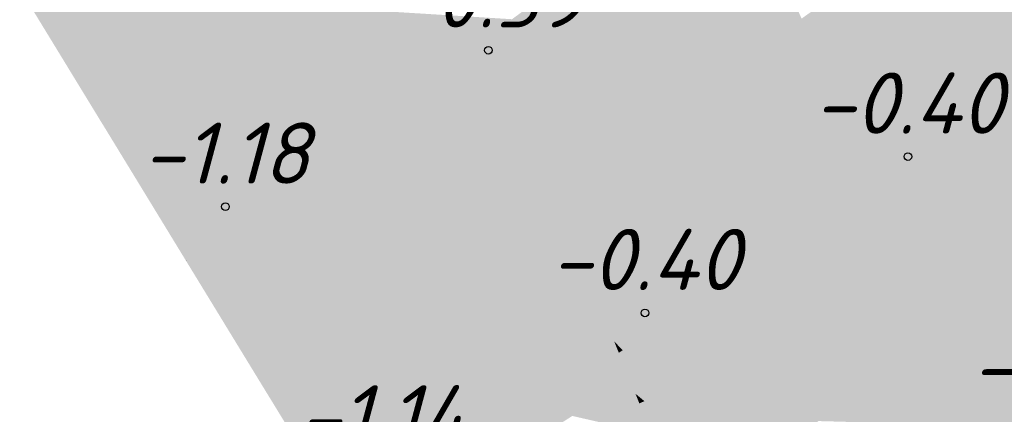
# Model space of a CAD drawing. Header units: metres. Extents: x 30306 to 66711, y 390887 to 402752.
# Tile 10 of 80: x 66231.88 to 66247.97, y 402511.08 to 402517.54. Entities that reach past the tile are written whole.
import ezdxf

# ---------------------------------------------------------------- set-up
doc = ezdxf.new("R2010")
doc.units = ezdxf.units.M
for name, color, linetype in [('GM-C3D-SURFACE-LABELS', 1, 'Continuous'), ('GM-C3D-SURFACE-TIN', 7, 'Continuous'), ('GM-C3D-SURFACE-TIN LABEL', 7, 'Continuous')]:
    doc.layers.add(name, color=color, linetype=linetype)
doc.styles.get("Standard").update_dxf_attribs({"font": 'isocpeur.ttf'})

msp = doc.modelspace()

# ---------------------------------------------------------------- linework, layer by layer
at = {"layer": 'GM-C3D-SURFACE-TIN', "color": 40, "linetype": 'Continuous', "lineweight": -3}
for points in [[(66240.157, 402517.533), (66243.881, 402519.309), (66240.132, 402517.703)], [(66240.157, 402517.533), (66241.232, 402516.958), (66243.881, 402519.309)], [(66241.232, 402516.958), (66244.244, 402518.486), (66243.881, 402519.309)], [(66244.654, 402517.558), (66245.385, 402515.904), (66246.415, 402518.814)], [(66249.973, 402518.118), (66246.415, 402518.814), (66245.385, 402515.904)], [(66241.232, 402516.958), (66242.707, 402516.169), (66244.244, 402518.486)], [(66242.707, 402516.169), (66244.654, 402517.558), (66244.244, 402518.486)], [(66249.973, 402518.118), (66245.385, 402515.904), (66245.815, 402514.93)], [(66250.362, 402518.042), (66249.973, 402518.118), (66245.815, 402514.93)], [(66250.362, 402518.042), (66245.815, 402514.93), (66246.061, 402514.375)], [(66250.362, 402518.042), (66246.061, 402514.375), (66252.567, 402517.391)], [(66240.157, 402517.533), (66240.437, 402516.555), (66241.232, 402516.958)], [(66240.157, 402517.533), (66240.323, 402516.497), (66240.437, 402516.555)], [(66242.707, 402516.169), (66244.237, 402515.35), (66244.654, 402517.558)], [(66244.237, 402515.35), (66245.385, 402515.904), (66244.654, 402517.558)], [(66246.061, 402514.375), (66251.969, 402515.83), (66252.567, 402517.391)], [(66241.232, 402516.958), (66240.437, 402516.555), (66240.914, 402514.889)], [(66241.232, 402516.958), (66240.914, 402514.889), (66242.707, 402516.169)], [(66240.323, 402516.497), (66240.914, 402514.889), (66240.437, 402516.555)], [(66240.323, 402516.497), (66240.554, 402515.064), (66240.914, 402514.889)], [(66242.707, 402516.169), (66240.914, 402514.889), (66241.201, 402513.886)], [(66242.707, 402516.169), (66241.201, 402513.886), (66244.237, 402515.35)], [(66244.237, 402515.35), (66245.468, 402514.692), (66245.385, 402515.904)], [(66245.468, 402514.692), (66245.815, 402514.93), (66245.385, 402515.904)], [(66246.061, 402514.375), (66246.599, 402513.369), (66251.969, 402515.83)], [(66246.599, 402513.369), (66251.771, 402515.464), (66251.969, 402515.83)], [(66246.599, 402513.369), (66247.113, 402512.407), (66251.771, 402515.464)], [(66251.771, 402515.464), (66247.113, 402512.407), (66249.712, 402511.669)], [(66244.237, 402515.35), (66241.201, 402513.886), (66242.886, 402512.924)], [(66244.237, 402515.35), (66242.886, 402512.924), (66245.468, 402514.692)], [(66240.554, 402515.064), (66240.616, 402514.677), (66240.914, 402514.889)], [(66240.616, 402514.677), (66241.201, 402513.886), (66240.914, 402514.889)], [(66245.468, 402514.692), (66246.061, 402514.375), (66245.815, 402514.93)], [(66240.616, 402514.677), (66240.776, 402513.68), (66241.201, 402513.886)], [(66245.468, 402514.692), (66242.886, 402512.924), (66246.061, 402514.375)], [(66242.886, 402512.924), (66245.569, 402512.897), (66246.061, 402514.375)], [(66246.061, 402514.375), (66245.569, 402512.897), (66246.599, 402513.369)], [(66240.776, 402513.68), (66241.64, 402512.355), (66241.201, 402513.886)], [(66240.776, 402513.68), (66241.201, 402513.886), (66240.776, 402513.68)], [(66241.201, 402513.886), (66241.64, 402512.355), (66242.886, 402512.924)], [(66240.776, 402513.68), (66241.007, 402512.243), (66241.64, 402512.355)], [(66245.569, 402512.897), (66247.113, 402512.407), (66246.599, 402513.369)], [(66242.886, 402512.924), (66241.64, 402512.355), (66241.732, 402512.135)], [(66242.886, 402512.924), (66241.732, 402512.135), (66242.085, 402511.3)], [(66242.886, 402512.924), (66242.085, 402511.3), (66245.569, 402512.897)], [(66245.569, 402512.897), (66242.085, 402511.3), (66244.93, 402510.974)], [(66245.569, 402512.897), (66244.93, 402510.974), (66247.113, 402512.407)], [(66247.113, 402512.407), (66244.93, 402510.974), (66247.923, 402510.892)], [(66247.113, 402512.407), (66247.923, 402510.892), (66249.712, 402511.669)], [(66241.007, 402512.243), (66241.159, 402511.994), (66241.64, 402512.355)], [(66241.594, 402512.274), (66241.64, 402512.355), (66241.159, 402511.994)], [(66241.594, 402512.274), (66241.732, 402512.135), (66241.64, 402512.355)], [(66241.594, 402512.274), (66241.668, 402512.091), (66241.732, 402512.135)], [(66241.668, 402512.091), (66242.085, 402511.3), (66241.732, 402512.135)], [(66241.668, 402512.091), (66241.94, 402511.421), (66242.085, 402511.3)], [(66247.923, 402510.892), (66248.923, 402510.215), (66249.712, 402511.669)], [(66241.94, 402511.421), (66242.004, 402511.263), (66242.085, 402511.3)], [(66242.004, 402511.263), (66242.81, 402509.583), (66242.085, 402511.3)], [(66242.004, 402511.263), (66242.655, 402509.66), (66242.81, 402509.583)], [(66242.085, 402511.3), (66242.81, 402509.583), (66244.93, 402510.974)]]:
    msp.add_solid(points, dxfattribs=at)
at = {"layer": 'GM-C3D-SURFACE-TIN', "color": 60, "linetype": 'Continuous', "lineweight": -3}
for points in [[(66233.235, 402515.827), (66234.968, 402517.857), (66231.879, 402518.05)], [(66233.235, 402515.827), (66235.254, 402517.388), (66234.968, 402517.857)], [(66233.235, 402515.827), (66235.478, 402517.022), (66235.254, 402517.388)], [(66233.239, 402515.822), (66235.478, 402517.022), (66233.235, 402515.827)], [(66233.239, 402515.822), (66235.479, 402517.02), (66235.478, 402517.022)], [(66233.239, 402515.822), (66235.82, 402516.46), (66235.479, 402517.02)], [(66233.239, 402515.822), (66236.643, 402515.111), (66235.82, 402516.46)], [(66233.239, 402515.822), (66234.648, 402513.629), (66236.643, 402515.111)], [(66234.598, 402513.593), (66234.648, 402513.629), (66233.239, 402515.822)], [(66234.648, 402513.629), (66236.672, 402515.064), (66236.643, 402515.111)], [(66234.648, 402513.629), (66236.865, 402514.748), (66236.672, 402515.064)], [(66234.599, 402513.592), (66236.868, 402514.744), (66236.865, 402514.748)], [(66234.599, 402513.592), (66236.865, 402514.748), (66234.648, 402513.629)], [(66235.958, 402511.365), (66236.868, 402514.744), (66234.599, 402513.592)], [(66235.958, 402511.365), (66237.525, 402513.667), (66236.868, 402514.744)], [(66235.958, 402511.365), (66237.526, 402513.661), (66237.525, 402513.667)], [(66234.598, 402513.593), (66234.599, 402513.592), (66234.648, 402513.629)], [(66235.958, 402511.365), (66235.963, 402511.358), (66237.526, 402513.661)], [(66235.963, 402511.358), (66237.697, 402512.595), (66237.526, 402513.661)], [(66235.963, 402511.358), (66237.757, 402512.223), (66237.697, 402512.595)], [(66235.963, 402511.358), (66237.758, 402512.218), (66237.757, 402512.223)], [(66235.963, 402511.358), (66235.967, 402511.351), (66237.758, 402512.218)], [(66235.967, 402511.351), (66237.844, 402511.683), (66237.758, 402512.218)], [(66237.887, 402509.376), (66241.136, 402511.463), (66241.365, 402511.868)], [(66237.887, 402509.376), (66241.365, 402511.868), (66241.017, 402511.645)], [(66241.136, 402511.463), (66241.673, 402511.111), (66241.365, 402511.868)], [(66237.328, 402509.122), (66237.844, 402511.683), (66235.967, 402511.351)], [(66237.328, 402509.122), (66238.754, 402510.191), (66237.844, 402511.683)], [(66237.328, 402509.122), (66241.012, 402511.641), (66238.754, 402510.191)], [(66237.329, 402509.12), (66241.012, 402511.641), (66237.328, 402509.122)], [(66237.329, 402509.12), (66241.017, 402511.645), (66241.012, 402511.641)], [(66237.887, 402509.376), (66241.017, 402511.645), (66237.329, 402509.12)], [(66241.136, 402511.463), (66241.341, 402510.959), (66241.673, 402511.111)], [(66241.341, 402510.959), (66242.161, 402509.91), (66241.673, 402511.111)]]:
    msp.add_solid(points, dxfattribs=at)
at = {"layer": 'GM-C3D-SURFACE-TIN', "color": 50, "linetype": 'Continuous', "lineweight": -3}
for points in [[(66234.968, 402517.857), (66235.254, 402517.388), (66235.795, 402517.805)], [(66235.254, 402517.388), (66236.828, 402517.741), (66235.795, 402517.805)], [(66235.254, 402517.388), (66235.478, 402517.022), (66236.828, 402517.741)], [(66235.478, 402517.022), (66235.479, 402517.02), (66236.828, 402517.741)], [(66235.479, 402517.02), (66239.778, 402517.44), (66236.828, 402517.741)], [(66236.828, 402517.741), (66239.778, 402517.44), (66239.923, 402517.548)], [(66239.923, 402517.548), (66240.157, 402517.533), (66240.132, 402517.703)], [(66236.643, 402515.111), (66236.672, 402515.064), (66240.157, 402517.533)], [(66236.643, 402515.111), (66240.157, 402517.533), (66239.778, 402517.44)], [(66236.865, 402514.748), (66240.157, 402517.533), (66236.672, 402515.064)], [(66236.865, 402514.748), (66238.991, 402515.821), (66240.157, 402517.533)], [(66238.991, 402515.821), (66240.323, 402516.497), (66240.157, 402517.533)], [(66239.778, 402517.44), (66240.157, 402517.533), (66239.923, 402517.548)], [(66235.479, 402517.02), (66235.82, 402516.46), (66239.778, 402517.44)], [(66236.643, 402515.111), (66239.778, 402517.44), (66235.82, 402516.46)], [(66238.991, 402515.821), (66240.554, 402515.064), (66240.323, 402516.497)], [(66236.865, 402514.748), (66236.868, 402514.744), (66238.991, 402515.821)], [(66236.868, 402514.744), (66237.525, 402513.667), (66238.991, 402515.821)], [(66237.526, 402513.661), (66238.991, 402515.821), (66237.525, 402513.667)], [(66237.526, 402513.661), (66240.554, 402515.064), (66238.991, 402515.821)], [(66237.526, 402513.661), (66240.616, 402514.677), (66240.554, 402515.064)], [(66237.526, 402513.661), (66237.697, 402512.595), (66240.616, 402514.677)], [(66237.697, 402512.595), (66240.776, 402513.68), (66240.616, 402514.677)], [(66237.697, 402512.595), (66237.757, 402512.223), (66240.776, 402513.68)], [(66237.758, 402512.218), (66240.776, 402513.68), (66237.757, 402512.223)], [(66237.758, 402512.218), (66241.007, 402512.243), (66240.776, 402513.68)], [(66237.758, 402512.218), (66240.776, 402513.68), (66240.776, 402513.68)], [(66237.758, 402512.218), (66237.844, 402511.683), (66241.007, 402512.243)], [(66237.844, 402511.683), (66241.159, 402511.994), (66241.007, 402512.243)], [(66241.012, 402511.641), (66241.379, 402511.892), (66241.594, 402512.274)], [(66241.012, 402511.641), (66241.594, 402512.274), (66241.159, 402511.994)], [(66241.379, 402511.892), (66241.668, 402512.091), (66241.594, 402512.274)], [(66241.379, 402511.892), (66241.94, 402511.421), (66241.668, 402512.091)], [(66237.844, 402511.683), (66238.754, 402510.191), (66241.159, 402511.994)], [(66241.012, 402511.641), (66241.159, 402511.994), (66238.754, 402510.191)], [(66241.012, 402511.641), (66241.017, 402511.645), (66241.379, 402511.892)], [(66241.017, 402511.645), (66241.365, 402511.868), (66241.379, 402511.892)], [(66241.365, 402511.868), (66241.94, 402511.421), (66241.379, 402511.892)], [(66241.365, 402511.868), (66241.673, 402511.111), (66242.004, 402511.263)], [(66241.365, 402511.868), (66242.004, 402511.263), (66241.94, 402511.421)], [(66241.673, 402511.111), (66242.655, 402509.66), (66242.004, 402511.263)], [(66241.673, 402511.111), (66242.161, 402509.91), (66242.655, 402509.66)]]:
    msp.add_solid(points, dxfattribs=at)
at = {"layer": 'GM-C3D-SURFACE-TIN', "color": 70, "linetype": 'Continuous', "lineweight": -3}
for points in [[(66239.29, 402510.019), (66241.136, 402511.463), (66237.887, 402509.376)], [(66239.29, 402510.019), (66240.908, 402511.058), (66241.136, 402511.463)], [(66240.908, 402511.058), (66241.341, 402510.959), (66241.136, 402511.463)]]:
    msp.add_solid(points, dxfattribs=at)
at = {"layer": 'GM-C3D-SURFACE-TIN LABEL', "color": 6, "linetype": 'Continuous', "lineweight": -3}
for centre in [(66239.538, 402517.04, -0.592), (66246.391, 402515.301, -0.4), (66235.241, 402514.482, -1.179), (66242.095, 402512.743, -0.403)]:
    msp.add_circle(centre, 0.0625, dxfattribs=at)

# ---------------------------------------------------------------- texts
at = {"layer": 'GM-C3D-SURFACE-LABELS', "color": 10, "linetype": 'Continuous', "lineweight": -3, "char_height": 1, "attachment_point": 8}
for s, insert in [('{\\fISOCPEUR|b0|i1|c0|p34;-0.59}', (66239.538, 402517.415, -0.592)), ('{\\fISOCPEUR|b0|i1|c0|p34;-0.40}', (66246.391, 402515.676, -0.4)), ('{\\fISOCPEUR|b0|i1|c0|p34;-1.18}', (66235.241, 402514.857, -1.179)), ('{\\fISOCPEUR|b0|i1|c0|p34;-0.40}', (66242.095, 402513.118, -0.403)), ('{\\fISOCPEUR|b0|i1|c0|p34;-0.32}', (66248.949, 402511.379, -0.321)), ('{\\fISOCPEUR|b0|i1|c0|p34;-1.14}', (66237.798, 402510.561, -1.137))]:
    msp.add_mtext(s, dxfattribs=dict(at, insert=insert))

doc.saveas('drawing.dxf')
